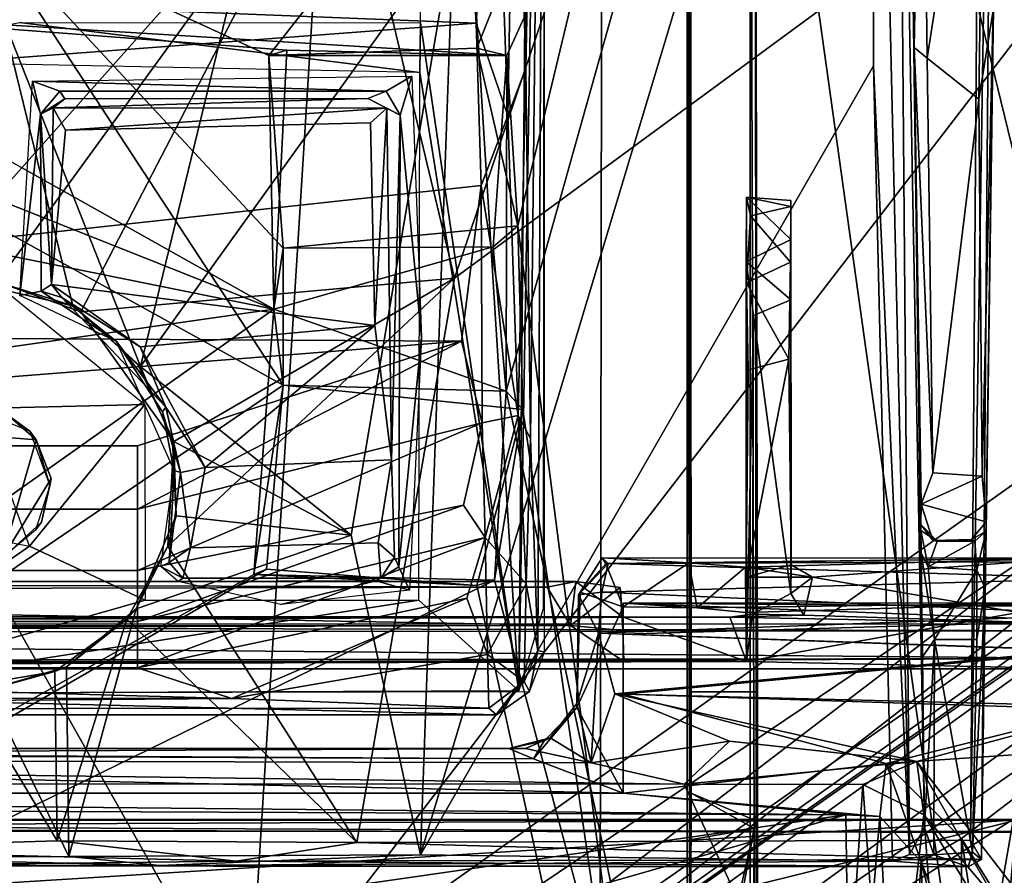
# Model space of a CAD drawing. Header units: millimetres. Extents: x -367 to 317, y -615 to 392.
# Tile 74 of 191: x 17 to 62, y 50 to 88. Entities that reach past the tile are written whole.
import ezdxf

# ---------------------------------------------------------------- set-up
doc = ezdxf.new("R2010")
doc.units = ezdxf.units.MM
doc.layers.add('Fbx_Root', color=7, linetype='Continuous', true_color=0x000000)
doc.styles.add('Default', font='arial.ttf')
doc.dimstyles.new('Default', dxfattribs={"dimscale": 10, "dimtxt": 2.5, "dimasz": 3, "dimexe": 1, "dimexo": 0.5, "dimgap": 0.8, "dimtad": 1, "dimtoh": 1, "dimzin": 1, "dimdsep": 46, "dimtxsty": 'Default', "dimcen": 2.5, "dimadec": 1, "dimazin": 1, "dimtfac": 1, "dimtdec": 4, "dimtix": 1, "dimtofl": 0, "dimtmove": 1, "dimatfit": 3, "dimfxl": 1, "dimtolj": 1, "dimtzin": 1, "dimarcsym": 0})

# ---------------------------------------------------------------- blocks, each defined once
blk = doc.blocks.new('*D1')
at = {"layer": 'Defpoints', "color": 0}
for p in [(-317.816, 295.28), (317.184, 295.28), (-317.816, -604.775)]:
    blk.add_point(p, dxfattribs=at)
at = {"layer": 'Fbx_Root', "color": 0, "lineweight": -2}
for p, q in [((-317.816, 290.28), (-317.816, -614.775)), ((317.184, 290.28), (317.184, -614.775)), ((287.184, -604.775), (-287.816, -604.775))]:
    blk.add_line(p, q, dxfattribs=at)
at = {"layer": 'Fbx_Root', "color": 0}
for points in [[(-287.816, -599.775), (-287.816, -609.775), (-317.816, -604.775)], [(287.184, -609.775), (287.184, -599.775), (317.184, -604.775)]]:
    blk.add_solid(points, dxfattribs=at)
at = {"layer": 'Fbx_Root', "color": 0, "insert": (-0.316, -584.012), "char_height": 25, "attachment_point": 5, "style": 'Default'}
blk.add_mtext('\\A1;635.00', dxfattribs=at)

msp = doc.modelspace()

# ---------------------------------------------------------------- linework, layer by layer
at = {"layer": 'Fbx_Root'}
for points in [[(262.031, 200.251, 77.066), (261.864, 199.266, 96.889), (20.397, 29.818, 150.584), (134.105, 110.737, 100.651)], [(261.864, 199.266, 96.889), (181.087, 142.075, 120.829), (20.397, 29.818, 150.584)], [(208.854, 131.177, 90.294), (287.189, 189.615, 74.337), (34.467, 4.457, 147.586)], [(287.189, 189.615, 74.337), (172.593, 112.085, 133.258), (34.467, 4.457, 147.586)], [(-43.864, -195.076, 353.854), (-2.798, 160.672, 353.85), (42.958, -196.677, 353.853)], [(42.958, -196.677, 353.853), (-2.798, 160.672, 353.85), (43.481, 158.407, 353.85)], [(42.958, -196.677, 353.853), (43.481, 158.407, 353.85), (69.771, -29.689, 353.804)], [(94.336, 140.221, 353.813), (68.763, 54.76, 353.821), (43.481, 158.407, 353.85)], [(43.481, 158.407, 353.85), (68.763, 54.76, 353.821), (69.771, -29.689, 353.804)], [(181.087, 142.075, 120.829), (24.374, 28.059, 165.641), (20.397, 29.818, 150.584)], [(183.921, 138.747, 125.672), (24.374, 28.059, 165.641), (181.087, 142.075, 120.829)], [(-28.47, 141.174, 425.957), (-37.423, 37.545, 429.661), (27.361, 42.199, 429.243)], [(27.361, 42.199, 429.243), (33.522, 140.578, 426.206), (-28.47, 141.174, 425.957)], [(93.813, 128.525, 428.621), (33.522, 140.578, 426.206), (27.361, 42.199, 429.243)], [(183.921, 138.747, 125.672), (108.849, 81.886, 147.046), (24.374, 28.059, 165.641)], [(34.331, 13.06, 164.42), (198.942, 133.183, 118.951), (34.959, 9.769, 150.938)], [(34.331, 13.06, 164.42), (137.662, 93.362, 140.126), (198.942, 133.183, 118.951)], [(34.959, 9.769, 150.938), (198.942, 133.183, 118.951), (117.029, 70.125, 105.222)], [(34.467, 4.457, 147.586), (109.62, 57.271, 106.826), (208.854, 131.177, 90.294)], [(39.945, 86.099, 322.555), (40.804, 129.205, 298.06), (39.712, 125.393, 329.286)], [(39.945, 86.099, 322.555), (40.166, 69.32, 316.283), (40.804, 129.205, 298.06)], [(40.491, 59.703, 306.993), (40.804, 129.205, 298.06), (40.166, 69.32, 316.283)], [(40.491, 59.703, 306.993), (40.79, 59.637, 298.43), (40.804, 129.205, 298.06)], [(40.811, 126.818, 295.003), (40.804, 129.205, 298.06), (40.749, 61.65, 298.306)], [(78.591, -49.346, 434.435), (107.947, -12.523, 434.605), (93.813, 128.525, 428.621), (27.361, 42.199, 429.243)], [(35.289, 127.024, 294.382), (39.629, 57.884, 297.99), (35.17, 88.158, 296.414)], [(39.629, 57.884, 297.99), (35.289, 127.024, 294.382), (40.247, 127.169, 294.392)], [(40.247, 127.169, 294.392), (40.811, 126.818, 295.003), (39.629, 57.884, 297.99)], [(40.811, 126.818, 295.003), (40.749, 61.65, 298.306), (39.629, 57.884, 297.99)], [(173.286, 125.662, 132.913), (27.564, 19.629, 171.121), (172.593, 112.085, 133.258)], [(173.286, 125.662, 132.913), (140.524, 114.812, 138.448), (27.564, 19.629, 171.121)], [(39.945, 86.099, 322.555), (39.712, 125.393, 329.286), (39.462, 102.469, 327.076)], [(32.204, 120.535, 276.012), (31.6, 97.905, 270.262), (12.182, 76.088, 263.869), (16.942, 121.051, 275.651)], [(22.479, 72.579, 266.045), (34.115, 120.353, 278.67), (16.185, 88.51, 269.832)], [(36.668, 92.342, 271.796), (34.115, 120.353, 278.67), (22.479, 72.579, 266.045)], [(36.708, 76.586, 265.327), (31.6, 97.905, 270.262), (51.261, 119.613, 276.842)], [(61.156, 117.435, 277.08), (60.418, 94.001, 271.495), (36.708, 76.586, 265.327), (51.261, 119.613, 276.842)], [(135.149, 119.095, 100.274), (18.258, 29.711, 115.868), (12.762, 32.304, 115.767)], [(135.149, 119.095, 100.274), (12.762, 32.304, 115.767), (14.517, 31.537, 139.777), (86.489, 79.972, 138.504)], [(18.258, 29.711, 115.868), (135.149, 119.095, 100.274), (134.105, 110.737, 100.651)], [(35.171, 50.438, 261.534), (55.759, 118.903, 279.611), (36.668, 92.342, 271.796)], [(55.703, 86.213, 271.839), (55.759, 118.903, 279.611), (35.171, 50.438, 261.534)], [(55.703, 86.213, 271.839), (57.341, 50.458, 264.043), (55.759, 118.903, 279.611)], [(55.759, 118.903, 279.611), (57.341, 50.458, 264.043), (56.761, 119.151, 280.523)], [(58.021, 51.689, 265.378), (56.761, 119.151, 280.523), (57.341, 50.458, 264.043)], [(57.101, 118.795, 281.409), (56.761, 119.151, 280.523), (58.021, 51.689, 265.378)], [(57.101, 118.795, 281.409), (57.854, 65.143, 290.409), (57.848, 65.424, 321.51), (57.278, 106.237, 326.474)], [(57.854, 65.143, 290.409), (57.101, 118.795, 281.409), (57.865, 64.122, 283.135)], [(57.865, 64.122, 283.135), (57.101, 118.795, 281.409), (57.934, 59.417, 274.744)], [(58.021, 51.689, 265.378), (57.934, 59.417, 274.744), (57.101, 118.795, 281.409)], [(60.602, 50.237, 261.742), (60.114, 51.107, 261.469), (61.156, 117.435, 277.08)], [(60.114, 51.107, 261.469), (60.418, 94.001, 271.495), (61.156, 117.435, 277.08)], [(61.156, 117.435, 277.08), (61.522, 115.824, 277.354), (60.602, 50.237, 261.742)], [(60.602, 50.237, 261.742), (61.522, 115.824, 277.354), (60.778, 62.534, 279.046)], [(60.814, 65.117, 289.166), (60.778, 62.534, 279.046), (61.522, 115.824, 277.354)], [(60.82, 65.545, 322.701), (60.814, 65.117, 289.166), (61.522, 115.824, 277.354), (61.142, 88.715, 324.677)], [(140.524, 114.812, 138.448), (86.489, 79.972, 138.504), (19.168, 27.656, 169.021)], [(19.168, 27.656, 169.021), (27.564, 19.629, 171.121), (140.524, 114.812, 138.448)], [(32.754, 9.518, 169.004), (172.593, 112.085, 133.258), (27.564, 19.629, 171.121)], [(32.754, 9.518, 169.004), (34.467, 4.457, 147.586), (172.593, 112.085, 133.258)], [(50.114, 110.884, 291.582), (39.081, 86.672, 291.445), (4.216, 88.8, 291.449), (10.872, 110.875, 291.451)], [(15.213, 92.697, 294.497), (28.29, 86.679, 294.496), (47.263, 110.877, 294.63)], [(18.258, 29.711, 115.868), (134.105, 110.737, 100.651), (20.397, 29.818, 150.584)], [(37.73, 87.014, 294.497), (47.263, 110.877, 294.63), (28.29, 86.679, 294.496)], [(47.263, 110.877, 294.63), (37.73, 87.014, 294.497), (39.587, 78.956, 294.499)], [(39.06, 71.465, 291.446), (50.114, 110.884, 291.582), (50.117, 19.482, 291.505)], [(50.114, 110.884, 291.582), (39.06, 71.465, 291.446), (39.081, 86.672, 291.445)], [(39.587, 78.956, 294.499), (47.264, 19.363, 294.555), (47.263, 110.877, 294.63)], [(47.394, 35.758, 303.805), (47.401, 51.12, 303.182), (47.263, 110.877, 294.63)], [(47.412, 110.599, 308.745), (47.263, 110.877, 294.63), (47.436, 53.24, 314.338)], [(47.263, 110.877, 294.63), (47.264, 19.363, 294.555), (47.394, 35.758, 303.805)], [(47.263, 110.877, 294.63), (47.401, 51.12, 303.182), (47.436, 53.24, 314.338)], [(50.39, 51.987, 315.165), (50.292, 51.645, 302.912), (50.114, 110.884, 291.582), (50.337, 110.399, 308.721)], [(50.114, 110.884, 291.582), (50.292, 51.645, 302.912), (50.117, 19.482, 291.505)], [(47.403, 57.838, 325.942), (47.412, 110.599, 308.745), (47.436, 53.24, 314.338)], [(50.449, 57.838, 325.942), (50.337, 110.399, 308.721), (47.412, 110.599, 308.745), (47.403, 57.838, 325.942)], [(50.449, 57.838, 325.942), (50.39, 51.987, 315.165), (50.337, 110.399, 308.721)], [(57.898, 105.622, 326.859), (57.278, 106.237, 326.474), (57.555, 87.031, 324.584)], [(57.278, 106.237, 326.474), (57.848, 65.424, 321.51), (57.555, 87.031, 324.584)], [(57.898, 105.622, 326.859), (57.555, 87.031, 324.584), (58.142, 86.548, 325.007)], [(58.142, 86.548, 325.007), (60.761, 103.447, 326.604), (57.898, 105.622, 326.859)], [(60.761, 103.447, 326.604), (58.142, 86.548, 325.007), (60.479, 84.69, 324.902)], [(60.479, 84.69, 324.902), (61.142, 88.715, 324.677), (60.761, 103.447, 326.604)], [(39.462, 102.469, 327.076), (38.526, 100.976, 327.788), (39.127, 83.946, 323.306)], [(39.462, 102.469, 327.076), (39.127, 83.946, 323.306), (39.945, 86.099, 322.555)], [(38.526, 100.976, 327.788), (37.142, 97.371, 327.483), (37.691, 88.134, 325.352)], [(38.526, 100.976, 327.788), (37.691, 88.134, 325.352), (39.127, 83.946, 323.306)], [(31.6, 97.905, 270.262), (15.973, 76.413, 264.09), (12.182, 76.088, 263.869)], [(31.6, 97.905, 270.262), (19.777, 75.061, 263.883), (15.973, 76.413, 264.09)], [(36.708, 76.586, 265.327), (19.777, 75.061, 263.883), (31.6, 97.905, 270.262)], [(-38.51, 91.161, 326.089), (37.691, 88.134, 325.352), (37.142, 97.371, 327.483)], [(60.418, 94.001, 271.495), (60.114, 51.107, 261.469), (32.286, 50.998, 258.773), (36.708, 76.586, 265.327)], [(108.849, 81.886, 147.046), (137.662, 93.362, 140.126), (32.803, 17.634, 166.672)], [(137.662, 93.362, 140.126), (34.331, 13.06, 164.42), (32.803, 17.634, 166.672)], [(15.213, 92.697, 294.497), (0.829, 87.285, 294.49), (28.942, 71.73, 294.449)], [(28.29, 86.679, 294.496), (15.213, 92.697, 294.497), (28.941, 77.945, 294.498)], [(28.942, 71.73, 294.449), (28.941, 77.945, 294.498), (15.213, 92.697, 294.497)], [(32.035, 64.933, 264.76), (36.668, 92.342, 271.796), (22.479, 72.579, 266.045)], [(35.171, 50.438, 261.534), (36.668, 92.342, 271.796), (32.035, 64.933, 264.76)], [(-38.498, 82.41, 323.752), (37.691, 88.134, 325.352), (-38.51, 91.161, 326.089)], [(-3.9, 88.047, 291.44), (4.216, 88.8, 291.449), (28.525, 75.178, 291.446)], [(29.108, 86.912, 291.448), (28.525, 75.178, 291.446), (4.216, 88.8, 291.449)], [(39.081, 86.672, 291.445), (29.108, 86.912, 291.448), (4.216, 88.8, 291.449)], [(14.829, 76.374, 266.639), (19.416, 75.334, 266.561), (16.185, 88.51, 269.832)], [(22.479, 72.579, 266.045), (16.185, 88.51, 269.832), (19.416, 75.334, 266.561)], [(61.142, 88.715, 324.677), (60.479, 84.69, 324.902), (60.63, 67.601, 324.235)], [(61.142, 88.715, 324.677), (60.63, 67.601, 324.235), (60.82, 65.545, 322.701)], [(-38.498, 82.41, 323.752), (-23.76, 74.073, 320.957), (37.921, 80.79, 323.257), (37.691, 88.134, 325.352)], [(28.525, 75.178, 291.446), (-28.518, 86.71, 291.455), (-3.9, 88.047, 291.44)], [(8.334, 86.448, 296.504), (16.994, 88.174, 296.414), (35.134, 85.899, 296.533)], [(35.17, 88.158, 296.414), (35.134, 85.899, 296.533), (16.994, 88.174, 296.414)], [(35.134, 85.899, 296.533), (35.17, 88.158, 296.414), (39.629, 57.884, 297.99)], [(39.127, 83.946, 323.306), (37.691, 88.134, 325.352), (37.921, 80.79, 323.257)], [(-47.825, 19.484, 294.527), (28.942, 71.73, 294.449), (0.829, 87.285, 294.49)], [(-28.518, 86.71, 291.455), (28.525, 75.178, 291.446), (-16.168, 68.767, 291.426)], [(37.73, 87.014, 294.497), (28.29, 86.679, 294.496), (39.081, 86.672, 291.445)], [(29.108, 86.912, 291.448), (28.29, 86.679, 294.496), (28.525, 75.178, 291.446)], [(39.081, 86.672, 291.445), (28.29, 86.679, 294.496), (29.108, 86.912, 291.448)], [(28.941, 77.945, 294.498), (28.525, 75.178, 291.446), (28.29, 86.679, 294.496)], [(39.587, 78.956, 294.499), (37.73, 87.014, 294.497), (39.081, 86.672, 291.445)], [(38.47, 77.999, 291.447), (39.081, 86.672, 291.445), (39.06, 71.465, 291.446)], [(38.47, 77.999, 291.447), (39.587, 78.956, 294.499), (39.081, 86.672, 291.445)], [(57.87, 66.345, 323.711), (58.402, 67.762, 324.378), (57.555, 87.031, 324.584)], [(58.142, 86.548, 325.007), (57.555, 87.031, 324.584), (58.402, 67.762, 324.378)], [(57.555, 87.031, 324.584), (57.848, 65.424, 321.51), (57.87, 66.345, 323.711)], [(56.565, 50.156, 263.517), (55.703, 86.213, 271.839), (35.171, 50.438, 261.534)], [(56.565, 50.156, 263.517), (57.341, 50.458, 264.043), (55.703, 86.213, 271.839)], [(58.402, 67.762, 324.378), (60.479, 84.69, 324.902), (58.142, 86.548, 325.007)], [(17.575, 85.52, 296.651), (34.779, 85.738, 296.668), (33.619, 85.063, 297.444)], [(34.246, 83.978, 297.194), (33.619, 85.063, 297.444), (34.779, 85.738, 296.668)], [(34.246, 83.978, 297.194), (34.779, 85.738, 296.668), (35.217, 73.909, 297.161)], [(35.134, 85.899, 296.533), (39.629, 57.884, 297.99), (35.097, 61.993, 297.786)], [(39.945, 86.099, 322.555), (39.127, 83.946, 323.306), (39.594, 70.36, 318.212)], [(39.945, 86.099, 322.555), (39.594, 70.36, 318.212), (40.166, 69.32, 316.283)], [(17.005, 75.803, 296.98), (17.575, 85.52, 296.651), (17.945, 84.023, 297.657)], [(18.825, 85.062, 297.382), (17.575, 85.52, 296.651), (33.619, 85.063, 297.444)], [(17.575, 85.52, 296.651), (18.825, 85.062, 297.382), (17.945, 84.023, 297.657)], [(17.945, 84.023, 297.657), (18.825, 85.062, 297.382), (19.046, 84.718, 316.897)], [(18.825, 85.062, 297.382), (33.619, 85.063, 297.444), (32.786, 84.728, 316.707), (19.046, 84.718, 316.897)], [(34.246, 83.978, 297.194), (32.786, 84.728, 316.707), (33.619, 85.063, 297.444)], [(18.513, 84.308, 317.522), (17.945, 84.023, 297.657), (19.046, 84.718, 316.897)], [(19.046, 84.718, 316.897), (32.786, 84.728, 316.707), (18.513, 84.308, 317.522)], [(32.786, 84.728, 316.707), (33.638, 84.287, 317.528), (18.513, 84.308, 317.522)], [(32.786, 84.728, 316.707), (34.246, 83.978, 297.194), (33.638, 84.287, 317.528)], [(60.63, 67.601, 324.235), (60.479, 84.69, 324.902), (58.402, 67.762, 324.378)], [(17.967, 75.992, 297.809), (17.005, 75.803, 296.98), (17.945, 84.023, 297.657)], [(18.438, 76.299, 315.193), (17.945, 84.023, 297.657), (18.513, 84.308, 317.522)], [(17.967, 75.992, 297.809), (17.945, 84.023, 297.657), (18.438, 76.299, 315.193)], [(19.081, 83.295, 317.695), (18.438, 76.299, 315.193), (18.513, 84.308, 317.522)], [(33.638, 84.287, 317.528), (19.081, 83.295, 317.695), (18.513, 84.308, 317.522)], [(32.903, 83.625, 317.76), (19.081, 83.295, 317.695), (33.638, 84.287, 317.528)], [(33.638, 84.287, 317.528), (33.104, 74.437, 314.595), (32.903, 83.625, 317.76)], [(33.104, 74.437, 314.595), (33.638, 84.287, 317.528), (33.854, 68.346, 311.164)], [(34.246, 83.978, 297.194), (33.854, 68.346, 311.164), (33.638, 84.287, 317.528)], [(34.246, 83.978, 297.194), (34.183, 63.5, 298.636), (33.992, 63.93, 305.988), (33.854, 68.346, 311.164)], [(34.183, 63.5, 298.636), (34.246, 83.978, 297.194), (35.217, 73.909, 297.161)], [(39.127, 83.946, 323.306), (37.921, 80.79, 323.257), (39.594, 70.36, 318.212)], [(19.081, 83.295, 317.695), (32.903, 83.625, 317.76), (33.104, 74.437, 314.595), (18.438, 76.299, 315.193)], [(24.374, 28.059, 165.641), (108.849, 81.886, 147.046), (32.803, 17.634, 166.672)], [(-23.76, 74.073, 320.957), (37.034, 73.731, 320.805), (37.921, 80.79, 323.257)], [(37.921, 80.79, 323.257), (37.034, 73.731, 320.805), (37.962, 70.019, 319.197)], [(39.594, 70.36, 318.212), (37.921, 80.79, 323.257), (37.962, 70.019, 319.197)], [(19.168, 27.656, 169.021), (86.489, 79.972, 138.504), (14.517, 31.537, 139.777)], [(49.943, 77.335, 317.433), (49.945, 80.255, 312.287), (49.944, 63.034, 300.074)], [(49.945, 80.255, 312.287), (49.943, 77.335, 317.433), (51.964, 78.331, 316.188)], [(49.945, 80.255, 312.287), (49.956, 76.377, 302.506), (49.944, 63.034, 300.074)], [(49.956, 76.377, 302.506), (49.945, 80.255, 312.287), (50.132, 79.407, 306.301)], [(50.132, 79.407, 306.301), (49.945, 80.255, 312.287), (51.955, 79.839, 307.451)], [(51.964, 78.331, 316.188), (51.963, 80.104, 312.327), (49.945, 80.255, 312.287)], [(51.963, 80.104, 312.327), (51.955, 79.839, 307.451), (49.945, 80.255, 312.287)], [(51.955, 79.839, 307.451), (51.963, 80.104, 312.327), (51.971, 63.595, 300.239)], [(51.963, 80.104, 312.327), (51.964, 78.331, 316.188), (51.971, 63.595, 300.239)], [(51.955, 79.839, 307.451), (51.952, 77.313, 303.385), (50.132, 79.407, 306.301)], [(51.952, 77.313, 303.385), (51.955, 79.839, 307.451), (51.971, 63.595, 300.239)], [(49.956, 76.377, 302.506), (50.132, 79.407, 306.301), (51.952, 77.313, 303.385)], [(39.806, 70.637, 294.46), (39.587, 78.956, 294.499), (28.941, 77.945, 294.498), (28.942, 71.73, 294.449)], [(39.587, 78.956, 294.499), (38.47, 77.999, 291.447), (28.941, 77.945, 294.498)], [(39.806, 70.637, 294.46), (47.264, 19.363, 294.555), (39.587, 78.956, 294.499)], [(51.962, 75.599, 318.758), (51.964, 78.331, 316.188), (49.943, 77.335, 317.433)], [(51.964, 78.331, 316.188), (51.962, 75.599, 318.758), (51.971, 63.595, 300.239)], [(39.06, 71.465, 291.446), (28.525, 75.178, 291.446), (38.47, 77.999, 291.447)], [(28.941, 77.945, 294.498), (38.47, 77.999, 291.447), (28.525, 75.178, 291.446)], [(49.943, 77.335, 317.433), (49.946, 59.211, 325.253), (50.265, 74.886, 319.197)], [(49.943, 77.335, 317.433), (49.944, 63.034, 300.074), (49.946, 59.211, 325.253)], [(49.943, 77.335, 317.433), (50.265, 74.886, 319.197), (51.962, 75.599, 318.758)], [(51.952, 77.313, 303.385), (51.866, 72.906, 300.804), (49.956, 76.377, 302.506)], [(51.866, 72.906, 300.804), (51.952, 77.313, 303.385), (51.971, 63.595, 300.239)], [(19.416, 75.334, 266.561), (14.829, 76.374, 266.639), (15.973, 76.413, 264.09)], [(19.777, 75.061, 263.883), (19.416, 75.334, 266.561), (15.973, 76.413, 264.09)], [(19.777, 75.061, 263.883), (36.708, 76.586, 265.327), (23.987, 69.179, 262.652)], [(23.987, 69.179, 262.652), (36.708, 76.586, 265.327), (23.711, 64.439, 261.44)], [(32.286, 50.998, 258.773), (23.711, 64.439, 261.44), (36.708, 76.586, 265.327)], [(50.029, 72.432, 300.815), (49.944, 63.034, 300.074), (49.956, 76.377, 302.506)], [(50.029, 72.432, 300.815), (49.956, 76.377, 302.506), (51.866, 72.906, 300.804)], [(22.668, 70.851, 297.321), (15.147, 70.68, 297.33), (16.387, 75.974, 297.053)], [(17.005, 75.803, 296.98), (17.967, 75.992, 297.809), (21.385, 73.708, 297.541)], [(17.967, 75.992, 297.809), (18.438, 76.299, 315.193), (18.913, 75.709, 312.29)], [(17.967, 75.992, 297.809), (18.913, 75.709, 312.29), (21.385, 73.708, 297.541)], [(18.438, 76.299, 315.193), (33.104, 74.437, 314.595), (22.463, 73.467, 314.075)], [(22.463, 73.467, 314.075), (18.913, 75.709, 312.29), (18.438, 76.299, 315.193)], [(22.463, 73.467, 314.075), (23.621, 70.731, 311.945), (18.913, 75.709, 312.29)], [(23.621, 70.731, 311.945), (21.385, 73.708, 297.541), (18.913, 75.709, 312.29)], [(51.962, 62.295, 323.967), (51.962, 75.599, 318.758), (50.265, 74.886, 319.197)], [(51.962, 62.295, 323.967), (51.971, 63.595, 300.239), (51.962, 75.599, 318.758)], [(-50.071, 19.515, 291.477), (-16.168, 68.767, 291.426), (28.525, 75.178, 291.446)], [(-50.071, 19.515, 291.477), (28.525, 75.178, 291.446), (27.617, 63.157, 291.488)], [(19.416, 75.334, 266.561), (19.777, 75.061, 263.883), (22.479, 72.579, 266.045)], [(23.987, 69.179, 262.652), (22.364, 72.646, 263.63), (19.777, 75.061, 263.883)], [(22.364, 72.646, 263.63), (22.479, 72.579, 266.045), (19.777, 75.061, 263.883)], [(28.525, 75.178, 291.446), (28.942, 71.73, 294.449), (27.617, 63.157, 291.488)], [(39.06, 71.465, 291.446), (28.942, 71.73, 294.449), (28.525, 75.178, 291.446)], [(50.217, 61.355, 324.456), (50.265, 74.886, 319.197), (49.946, 59.211, 325.253)], [(50.217, 61.355, 324.456), (51.962, 62.295, 323.967), (50.265, 74.886, 319.197)], [(22.463, 73.467, 314.075), (33.104, 74.437, 314.595), (25.404, 67.997, 311.145)], [(25.404, 67.997, 311.145), (33.104, 74.437, 314.595), (33.854, 68.346, 311.164)], [(-22.977, 68.989, 318.669), (37.034, 73.731, 320.805), (-23.76, 74.073, 320.957)], [(-22.977, 68.989, 318.669), (22.346, 68.989, 318.669), (37.034, 73.731, 320.805)], [(21.385, 73.708, 297.541), (23.468, 70.519, 298.169), (24.01, 67.861, 297.791)], [(23.468, 70.519, 298.169), (21.385, 73.708, 297.541), (23.621, 70.731, 311.945)], [(37.034, 73.731, 320.805), (22.346, 66.107, 317.043), (37.962, 70.019, 319.197)], [(22.346, 66.107, 317.043), (37.034, 73.731, 320.805), (22.346, 68.989, 318.669)], [(34.68, 62.442, 297.834), (34.183, 63.5, 298.636), (35.217, 73.909, 297.161)], [(23.621, 70.731, 311.945), (22.463, 73.467, 314.075), (25.404, 67.997, 311.145)], [(51.971, 63.595, 300.239), (49.944, 63.034, 300.074), (51.866, 72.906, 300.804)], [(51.866, 72.906, 300.804), (49.944, 63.034, 300.074), (50.029, 72.432, 300.815)], [(23.924, 69.203, 265.262), (22.479, 72.579, 266.045), (22.364, 72.646, 263.63), (23.987, 69.179, 262.652)], [(22.479, 72.579, 266.045), (23.924, 69.203, 265.262), (32.035, 64.933, 264.76)], [(-47.825, 19.484, 294.527), (28.184, 63.386, 294.496), (28.942, 71.73, 294.449)], [(28.184, 63.386, 294.496), (27.617, 63.157, 291.488), (28.942, 71.73, 294.449)], [(39.806, 70.637, 294.46), (28.942, 71.73, 294.449), (39.06, 71.465, 291.446)], [(39.06, 71.465, 291.446), (50.117, 19.482, 291.505), (38.528, 62.893, 291.468)], [(38.528, 62.893, 291.468), (39.806, 70.637, 294.46), (39.06, 71.465, 291.446)], [(17.465, 69.655, 297.295), (16.452, 70.389, 310.253), (14.914, 70.671, 297.328)], [(15.147, 70.68, 297.33), (22.668, 70.851, 297.321), (17.437, 64.432, 297.658)], [(22.687, 61.995, 297.786), (17.437, 64.432, 297.658), (22.668, 70.851, 297.321)], [(24.297, 67.772, 310.225), (23.468, 70.519, 298.169), (23.621, 70.731, 311.945)], [(24.297, 67.772, 310.225), (23.621, 70.731, 311.945), (25.404, 67.997, 311.145)], [(37.73, 62.649, 294.498), (47.264, 19.363, 294.555), (39.806, 70.637, 294.46)], [(39.806, 70.637, 294.46), (38.528, 62.893, 291.468), (37.73, 62.649, 294.498)], [(12.332, 69.69, 310.241), (16.452, 70.389, 310.253), (17.743, 69.257, 310.243)], [(16.452, 70.389, 310.253), (17.465, 69.655, 297.295), (17.743, 69.257, 310.243)], [(24.01, 67.861, 297.791), (23.468, 70.519, 298.169), (24.297, 67.772, 310.225)], [(34.959, 9.769, 150.938), (117.029, 70.125, 105.222), (34.26, 7.705, 115.723)], [(117.029, 70.125, 105.222), (109.62, 57.271, 106.826), (34.26, 7.705, 115.723)], [(39.594, 70.36, 318.212), (37.962, 70.019, 319.197), (38.104, 64.825, 316.223)], [(39.594, 70.36, 318.212), (38.104, 64.825, 316.223), (39.969, 62.728, 312.818)], [(40.166, 69.32, 316.283), (39.594, 70.36, 318.212), (39.969, 62.728, 312.818)], [(13.734, 63.911, 310.243), (12.332, 69.69, 310.241), (17.743, 69.257, 310.243), (16.206, 63.87, 310.239)], [(18.373, 67.181, 297.809), (17.743, 69.257, 310.243), (17.465, 69.655, 297.295)], [(37.962, 70.019, 319.197), (22.346, 63.325, 315.079), (37.125, 66.293, 317.186)], [(22.346, 63.325, 315.079), (37.962, 70.019, 319.197), (22.346, 66.107, 317.043)], [(38.104, 64.825, 316.223), (37.962, 70.019, 319.197), (37.125, 66.293, 317.186)], [(18.428, 67.497, 310.234), (16.206, 63.87, 310.239), (17.743, 69.257, 310.243)], [(17.743, 69.257, 310.243), (18.373, 67.181, 297.809), (18.428, 67.497, 310.234)], [(23.924, 69.203, 265.262), (24.091, 65.809, 264.427), (32.035, 64.933, 264.76)], [(23.924, 69.203, 265.262), (23.987, 69.179, 262.652), (24.091, 65.809, 264.427)], [(40.491, 59.703, 306.993), (40.166, 69.32, 316.283), (39.969, 62.728, 312.818)], [(22.346, 68.989, 318.669), (-22.977, 68.989, 318.669), (-22.975, 66.107, 317.043), (22.346, 66.107, 317.043)], [(23.711, 64.439, 261.44), (24.091, 65.809, 264.427), (23.987, 69.179, 262.652)], [(33.247, 64.58, 307.858), (24.745, 64.357, 307.58), (25.404, 67.997, 311.145), (33.854, 68.346, 311.164)], [(33.247, 64.58, 307.858), (33.854, 68.346, 311.164), (33.992, 63.93, 305.988)], [(23.399, 63.513, 298.188), (24.01, 67.861, 297.791), (23.771, 63.7, 305.712)], [(23.771, 63.7, 305.712), (24.01, 67.861, 297.791), (24.297, 67.772, 310.225)], [(24.745, 64.357, 307.58), (24.297, 67.772, 310.225), (25.404, 67.997, 311.145)], [(17.983, 65.529, 310.236), (16.206, 63.87, 310.239), (18.428, 67.497, 310.234)], [(18.428, 67.497, 310.234), (18.373, 67.181, 297.809), (17.983, 65.529, 310.236)], [(23.771, 63.7, 305.712), (24.297, 67.772, 310.225), (24.745, 64.357, 307.58)], [(58.402, 67.762, 324.378), (57.87, 66.345, 323.711), (60.63, 67.601, 324.235)], [(60.82, 65.545, 322.701), (60.63, 67.601, 324.235), (57.87, 66.345, 323.711)], [(17.983, 65.529, 310.236), (18.373, 67.181, 297.809), (17.716, 65.168, 297.632)], [(22.346, 66.107, 317.043), (-22.975, 66.107, 317.043), (-22.976, 63.325, 315.079), (22.346, 63.325, 315.079)], [(37.125, 66.293, 317.186), (22.346, 61.017, 312.974), (38.104, 64.825, 316.223)], [(22.346, 61.017, 312.974), (37.125, 66.293, 317.186), (22.346, 63.325, 315.079)], [(57.87, 66.345, 323.711), (57.848, 65.424, 321.51), (58.398, 64.696, 321.222)], [(60.148, 64.745, 321.296), (60.82, 65.545, 322.701), (57.87, 66.345, 323.711), (58.398, 64.696, 321.222)], [(24.091, 65.809, 264.427), (22.287, 61.589, 263.25), (32.035, 64.933, 264.76)], [(24.091, 65.809, 264.427), (23.711, 64.439, 261.44), (22.287, 61.589, 263.25)], [(17.437, 64.432, 297.658), (7.807, 57.756, 298.008), (11.439, 65.602, 297.596)], [(16.333, 63.998, 297.661), (16.206, 63.87, 310.239), (17.983, 65.529, 310.236), (17.716, 65.168, 297.632)], [(58.595, 64.656, 290.381), (58.398, 64.696, 321.222), (57.848, 65.424, 321.51)], [(57.848, 65.424, 321.51), (57.854, 65.143, 290.409), (58.595, 64.656, 290.381)], [(60.814, 65.117, 289.166), (60.82, 65.545, 322.701), (60.148, 64.745, 321.296)], [(32.035, 64.933, 264.76), (22.287, 61.589, 263.25), (19.224, 50.369, 260.23), (35.171, 50.438, 261.534)], [(38.104, 64.825, 316.223), (22.346, 58.924, 310.399), (37.272, 62.086, 314.045)], [(22.346, 58.924, 310.399), (38.104, 64.825, 316.223), (22.346, 61.017, 312.974)], [(38.212, 59.519, 311.31), (38.104, 64.825, 316.223), (37.272, 62.086, 314.045)], [(39.969, 62.728, 312.818), (38.104, 64.825, 316.223), (38.212, 59.519, 311.31)], [(58.595, 64.656, 290.381), (57.854, 65.143, 290.409), (58.187, 63.502, 283.915)], [(58.187, 63.502, 283.915), (57.854, 65.143, 290.409), (57.865, 64.122, 283.135)], [(60.148, 64.745, 321.296), (58.398, 64.696, 321.222), (58.595, 64.656, 290.381)], [(60.303, 64.662, 290.098), (60.148, 64.745, 321.296), (58.595, 64.656, 290.381)], [(60.303, 64.662, 290.098), (60.814, 65.117, 289.166), (60.148, 64.745, 321.296)], [(60.39, 63.35, 283.468), (60.814, 65.117, 289.166), (60.303, 64.662, 290.098)], [(60.814, 65.117, 289.166), (60.39, 63.35, 283.468), (60.778, 62.534, 279.046)], [(17.437, 64.432, 297.658), (22.687, 61.995, 297.786), (7.807, 57.756, 298.008)], [(23.711, 64.439, 261.44), (32.286, 50.998, 258.773), (21.858, 61.124, 260.495)], [(21.858, 61.124, 260.495), (22.287, 61.589, 263.25), (23.711, 64.439, 261.44)], [(23.771, 63.7, 305.712), (24.745, 64.357, 307.58), (24.398, 62.981, 305.252)], [(24.745, 64.357, 307.58), (33.247, 64.58, 307.858), (33.377, 62.984, 305.255), (24.398, 62.981, 305.252)], [(33.377, 62.984, 305.255), (33.247, 64.58, 307.858), (33.992, 63.93, 305.988)], [(58.187, 63.502, 283.915), (60.39, 63.35, 283.468), (60.303, 64.662, 290.098)], [(58.187, 63.502, 283.915), (60.303, 64.662, 290.098), (58.595, 64.656, 290.381)], [(34.183, 63.5, 298.636), (33.377, 62.984, 305.255), (33.992, 63.93, 305.988)], [(42.338, 62.223, 284.424), (43.414, 63.905, 286.751), (43.679, 63.644, 284.396)], [(43.414, 63.905, 286.751), (42.338, 62.223, 284.424), (42.406, 62.346, 289.829)], [(42.406, 62.346, 289.829), (43.571, 63.628, 289.707), (43.414, 63.905, 286.751)], [(43.679, 63.644, 284.396), (43.414, 63.905, 286.751), (64.714, 63.892, 287.429)], [(64.714, 63.892, 287.429), (43.414, 63.905, 286.751), (47.335, 63.687, 290.272)], [(43.571, 63.628, 289.707), (47.335, 63.687, 290.272), (43.414, 63.905, 286.751)], [(64.714, 63.892, 287.429), (66.704, 63.745, 285.265), (43.679, 63.644, 284.396)], [(47.335, 63.687, 290.272), (49.908, 63.477, 293.252), (64.714, 63.892, 287.429)], [(64.714, 63.892, 287.429), (49.908, 63.477, 293.252), (52.946, 63.028, 299.766)], [(65.354, 60.907, 330.058), (64.714, 63.892, 287.429), (52.946, 63.028, 299.766)], [(57.865, 64.122, 283.135), (57.934, 59.417, 274.744), (58.478, 60.212, 276.491)], [(58.478, 60.212, 276.491), (58.187, 63.502, 283.915), (57.865, 64.122, 283.135)], [(23.399, 63.513, 298.188), (23.771, 63.7, 305.712), (24.398, 62.981, 305.252)], [(23.399, 63.513, 298.188), (24.398, 62.981, 305.252), (24.189, 62.83, 298.349)], [(34.68, 62.442, 297.834), (33.153, 62.867, 298.7), (34.183, 63.5, 298.636)], [(33.153, 62.867, 298.7), (33.377, 62.984, 305.255), (34.183, 63.5, 298.636)], [(43.398, 62.346, 281.7), (42.338, 62.223, 284.424), (43.679, 63.644, 284.396)], [(42.406, 62.346, 289.829), (44.359, 61.686, 289.884), (43.571, 63.628, 289.707)], [(43.398, 62.346, 281.7), (43.679, 63.644, 284.396), (66.049, 62.971, 282.726)], [(43.571, 63.628, 289.707), (44.359, 61.686, 289.884), (47.335, 63.687, 290.272)], [(66.704, 63.745, 285.265), (66.049, 62.971, 282.726), (43.679, 63.644, 284.396)], [(44.359, 61.686, 289.884), (47.708, 61.638, 290.559), (47.335, 63.687, 290.272)], [(47.335, 63.687, 290.272), (47.708, 61.638, 290.559), (49.908, 63.477, 293.252)], [(49.916, 61.422, 293.654), (49.908, 63.477, 293.252), (47.708, 61.638, 290.559)], [(49.908, 63.477, 293.252), (49.944, 63.034, 300.074), (52.946, 63.028, 299.766)], [(49.908, 63.477, 293.252), (49.916, 61.422, 293.654), (49.944, 63.034, 300.074)], [(52.946, 63.028, 299.766), (49.944, 63.034, 300.074), (51.971, 63.595, 300.239)], [(51.962, 62.295, 323.967), (52.946, 63.028, 299.766), (51.971, 63.595, 300.239)], [(58.478, 60.212, 276.491), (60.39, 63.35, 283.468), (58.187, 63.502, 283.915)], [(27.617, 63.157, 291.488), (38.528, 62.893, 291.468), (-50.071, 19.515, 291.477)], [(-47.825, 19.484, 294.527), (47.264, 19.363, 294.555), (37.73, 62.649, 294.498), (28.184, 63.386, 294.496)], [(22.346, 63.325, 315.079), (-22.976, 63.325, 315.079), (-22.977, 61.018, 312.974), (22.346, 61.017, 312.974)], [(24.398, 62.981, 305.252), (33.377, 62.984, 305.255), (33.153, 62.867, 298.7), (24.189, 62.83, 298.349)], [(37.73, 62.649, 294.498), (27.617, 63.157, 291.488), (28.184, 63.386, 294.496)], [(27.617, 63.157, 291.488), (37.73, 62.649, 294.498), (38.528, 62.893, 291.468)], [(66.049, 62.971, 282.726), (66.294, 61.342, 280.45), (43.398, 62.346, 281.7)], [(49.946, 59.211, 325.253), (49.944, 63.034, 300.074), (49.916, 61.422, 293.654)], [(52.946, 63.028, 299.766), (51.962, 62.295, 323.967), (52.544, 61.307, 324.472)], [(52.946, 63.028, 299.766), (52.544, 61.307, 324.472), (65.354, 60.907, 330.058)], [(58.478, 60.212, 276.491), (60.387, 60.21, 276.568), (60.39, 63.35, 283.468)], [(60.39, 63.35, 283.468), (60.387, 60.21, 276.568), (60.778, 62.534, 279.046)], [(38.528, 62.893, 291.468), (50.117, 19.482, 291.505), (-50.071, 19.515, 291.477)], [(-44.913, 61.237, 325.383), (44.327, 61.237, 325.364), (42.207, 62.832, 302.589), (-42.845, 62.83, 302.6)], [(-42.845, 62.83, 302.6), (42.207, 62.832, 302.589), (40.908, 62.572, 302.093)], [(-42.845, 62.83, 302.6), (40.908, 62.572, 302.093), (-41.437, 62.416, 302.085)], [(40.908, 62.572, 302.093), (41.977, 60.832, 302.087), (-41.437, 62.416, 302.085)], [(28.843, 61.796, 297.796), (24.189, 62.83, 298.349), (33.153, 62.867, 298.7)], [(33.153, 62.867, 298.7), (34.68, 62.442, 297.834), (28.843, 61.796, 297.796)], [(39.969, 62.728, 312.818), (38.212, 59.519, 311.31), (39.87, 58.307, 307.334)], [(39.969, 62.728, 312.818), (39.87, 58.307, 307.334), (40.491, 59.703, 306.993)], [(40.908, 62.572, 302.093), (42.207, 62.832, 302.589), (41.977, 60.832, 302.087)], [(42.207, 62.832, 302.589), (44.217, 62.557, 304.674), (41.977, 60.832, 302.087)], [(44.35, 60.613, 305.24), (41.977, 60.832, 302.087), (44.217, 62.557, 304.674)], [(44.327, 61.237, 325.364), (44.217, 62.557, 304.674), (42.207, 62.832, 302.589)], [(44.327, 61.237, 325.364), (44.35, 60.613, 305.24), (44.217, 62.557, 304.674)], [(60.778, 62.534, 279.046), (60.204, 50.571, 264.703), (60.602, 50.237, 261.742)], [(60.778, 62.534, 279.046), (60.387, 60.21, 276.568), (60.204, 50.571, 264.703)], [(-41.437, 62.416, 302.085), (41.977, 60.832, 302.087), (-42.627, 60.831, 302.101)], [(26.613, 57.536, 308.019), (37.272, 62.086, 314.045), (22.346, 58.924, 310.399)], [(37.272, 62.086, 314.045), (26.613, 57.536, 308.019), (38.212, 59.519, 311.31)], [(42.338, 62.223, 284.424), (42.26, 57.13, 289.843), (42.406, 62.346, 289.829)], [(42.26, 57.13, 289.843), (44.359, 61.686, 289.884), (42.406, 62.346, 289.829)], [(42.26, 57.31, 279.484), (42.338, 62.223, 284.424), (43.239, 60.496, 279.686)], [(42.26, 57.31, 279.484), (42.26, 57.13, 289.843), (42.338, 62.223, 284.424)], [(43.239, 60.496, 279.686), (42.338, 62.223, 284.424), (43.398, 62.346, 281.7)], [(43.239, 60.496, 279.686), (43.398, 62.346, 281.7), (66.294, 61.342, 280.45)], [(51.962, 62.295, 323.967), (50.217, 61.355, 324.456), (52.544, 61.307, 324.472)], [(35.097, 61.993, 297.786), (7.807, 57.756, 298.008), (22.687, 61.995, 297.786)], [(7.807, 57.756, 298.008), (35.097, 61.993, 297.786), (39.629, 57.884, 297.99)], [(44.359, 61.686, 289.884), (42.26, 57.13, 289.843), (44.357, 53.238, 289.891)], [(64.682, 61.865, 287.338), (47.708, 61.638, 290.559), (44.356, 61.851, 285.633)], [(44.356, 61.851, 285.633), (66.387, 61.682, 285.381), (64.682, 61.865, 287.338)], [(44.359, 61.686, 289.884), (44.356, 61.851, 285.633), (47.708, 61.638, 290.559)], [(44.357, 60.443, 282.452), (65.177, 61.048, 283.41), (44.356, 61.851, 285.633)], [(66.387, 61.682, 285.381), (44.356, 61.851, 285.633), (65.177, 61.048, 283.41)], [(44.359, 61.686, 289.884), (44.357, 53.238, 289.891), (44.356, 61.851, 285.633)], [(44.357, 60.443, 282.452), (44.356, 61.851, 285.633), (44.357, 53.238, 289.891)], [(47.708, 61.638, 290.559), (64.682, 61.865, 287.338), (49.916, 61.422, 293.654)], [(49.916, 61.422, 293.654), (64.682, 61.865, 287.338), (49.946, 59.211, 325.253)], [(65.162, 58.871, 330.133), (49.946, 59.211, 325.253), (64.682, 61.865, 287.338)], [(49.192, 61.224, 325.54), (44.327, 61.237, 325.364), (-65.554, 60.913, 330.028)], [(44.327, 61.237, 325.364), (-44.913, 61.237, 325.383), (-65.554, 60.913, 330.028)], [(-65.554, 60.913, 330.028), (65.354, 60.907, 330.058), (49.192, 61.224, 325.54)], [(22.287, 61.589, 263.25), (19.116, 58.965, 262.4), (19.224, 50.369, 260.23)], [(22.287, 61.589, 263.25), (21.858, 61.124, 260.495), (19.116, 58.965, 262.4)], [(66.294, 61.342, 280.45), (64.98, 59.725, 279.13), (43.239, 60.496, 279.686)], [(44.391, 59.211, 325.264), (44.327, 61.237, 325.364), (49.946, 59.211, 325.253)], [(49.946, 59.211, 325.253), (44.327, 61.237, 325.364), (49.192, 61.224, 325.54)], [(44.391, 59.211, 325.264), (44.35, 60.613, 305.24), (44.327, 61.237, 325.364)], [(52.544, 61.307, 324.472), (50.217, 61.355, 324.456), (49.192, 61.224, 325.54)], [(50.217, 61.355, 324.456), (49.946, 59.211, 325.253), (49.192, 61.224, 325.54)], [(49.192, 61.224, 325.54), (65.354, 60.907, 330.058), (52.544, 61.307, 324.472)], [(66.736, 60.602, 330.481), (-65.554, 60.913, 330.028), (-67.818, 60.502, 330.467)], [(65.354, 60.907, 330.058), (-65.554, 60.913, 330.028), (66.736, 60.602, 330.481)], [(-45.007, 59.212, 325.25), (-44.978, 60.609, 305.274), (41.977, 60.832, 302.087), (44.391, 59.211, 325.264)], [(-42.627, 60.831, 302.101), (41.977, 60.832, 302.087), (-44.978, 60.609, 305.274)], [(22.346, 61.017, 312.974), (-22.977, 61.018, 312.974), (-22.973, 58.923, 310.399), (22.346, 58.924, 310.399)], [(21.858, 61.124, 260.495), (18.697, 51.083, 257.739), (18.593, 58.749, 259.701)], [(18.593, 58.749, 259.701), (19.116, 58.965, 262.4), (21.858, 61.124, 260.495)], [(18.697, 51.083, 257.739), (21.858, 61.124, 260.495), (32.286, 50.998, 258.773)], [(44.391, 59.211, 325.264), (41.977, 60.832, 302.087), (44.35, 60.613, 305.24)], [(65.177, 61.048, 283.41), (44.357, 60.443, 282.452), (65.345, 59.698, 281.68)], [(66.736, 60.602, 330.481), (-67.818, 60.502, 330.467), (66.511, 59.346, 330.494)], [(-67.014, 59.18, 330.477), (66.511, 59.346, 330.494), (-67.818, 60.502, 330.467)], [(42.26, 57.31, 279.484), (43.239, 60.496, 279.686), (42.911, 54.612, 277.652)], [(42.911, 54.612, 277.652), (43.239, 60.496, 279.686), (43.977, 57.743, 278.123)], [(43.977, 57.743, 278.123), (43.239, 60.496, 279.686), (64.98, 59.725, 279.13)], [(44.358, 57.733, 280.25), (65.345, 59.698, 281.68), (44.357, 60.443, 282.452)], [(44.358, 57.733, 280.25), (44.357, 60.443, 282.452), (44.357, 53.238, 289.891)], [(58.478, 60.212, 276.491), (57.934, 59.417, 274.744), (58.021, 51.689, 265.378)], [(58.021, 51.689, 265.378), (58.446, 50.445, 264.689), (58.478, 60.212, 276.491)], [(58.478, 60.212, 276.491), (58.446, 50.445, 264.689), (60.204, 50.571, 264.703)], [(60.204, 50.571, 264.703), (60.387, 60.21, 276.568), (58.478, 60.212, 276.491)], [(38.274, 57.088, 306.857), (38.212, 59.519, 311.31), (26.613, 57.536, 308.019)], [(39.87, 58.307, 307.334), (38.212, 59.519, 311.31), (38.274, 57.088, 306.857)], [(40.491, 59.703, 306.993), (39.87, 58.307, 307.334), (40.112, 57.855, 298.018)], [(40.79, 59.637, 298.43), (40.491, 59.703, 306.993), (40.112, 57.855, 298.018)], [(64.98, 59.725, 279.13), (66.429, 57.014, 277.926), (43.977, 57.743, 278.123)], [(65.345, 59.698, 281.68), (44.358, 57.733, 280.25), (66.562, 57.163, 280.104)], [(66.511, 59.346, 330.494), (-67.014, 59.18, 330.477), (-65.52, 58.88, 330.002)], [(-65.52, 58.88, 330.002), (65.162, 58.871, 330.133), (66.511, 59.346, 330.494)], [(44.391, 59.211, 325.264), (-65.52, 58.88, 330.002), (-45.007, 59.212, 325.25)], [(-65.52, 58.88, 330.002), (49.946, 59.211, 325.253), (65.162, 58.871, 330.133)], [(49.946, 59.211, 325.253), (-65.52, 58.88, 330.002), (44.391, 59.211, 325.264)], [(19.116, 58.965, 262.4), (15.553, 57.928, 261.945), (19.224, 50.369, 260.23)], [(19.116, 58.965, 262.4), (18.593, 58.749, 259.701), (15.553, 57.928, 261.945)], [(26.613, 57.536, 308.019), (-22.973, 58.923, 310.399), (-27.294, 57.551, 308.042)], [(-22.973, 58.923, 310.399), (26.613, 57.536, 308.019), (22.346, 58.924, 310.399)], [(18.593, 58.749, 259.701), (18.697, 51.083, 257.739), (14.531, 58.053, 259.31)], [(15.553, 57.928, 261.945), (18.593, 58.749, 259.701), (14.531, 58.053, 259.31)], [(5.815, 50.69, 257.079), (14.531, 58.053, 259.31), (18.697, 51.083, 257.739)], [(39.87, 58.307, 307.334), (38.274, 57.088, 306.857), (38.613, 56.791, 298.581)], [(38.613, 56.791, 298.581), (40.112, 57.855, 298.018), (39.87, 58.307, 307.334)], [(-0.352, 57.757, 298.007), (40.112, 57.855, 298.018), (38.613, 56.791, 298.581)], [(-0.352, 57.757, 298.007), (38.613, 56.791, 298.581), (-0.316, 56.795, 299.057)], [(7.561, 50.356, 259.638), (19.224, 50.369, 260.23), (15.553, 57.928, 261.945)], [(42.911, 54.612, 277.652), (43.977, 57.743, 278.123), (49.18, 55.603, 277.732)], [(57.674, 54.677, 277.638), (49.18, 55.603, 277.732), (43.977, 57.743, 278.123)], [(43.977, 57.743, 278.123), (66.429, 57.014, 277.926), (57.674, 54.677, 277.638)], [(44.357, 53.243, 279.206), (56.277, 54.591, 279.682), (44.358, 57.733, 280.25)], [(44.357, 53.243, 279.206), (44.358, 57.733, 280.25), (44.357, 53.238, 289.891)], [(56.277, 54.591, 279.682), (66.562, 57.163, 280.104), (44.358, 57.733, 280.25)], [(47.436, 53.24, 314.338), (47.403, 38.945, 315.78), (47.403, 57.838, 325.942)], [(47.403, -4.664, 325.956), (47.403, 57.838, 325.942), (47.403, 38.945, 315.78)], [(47.403, -4.664, 325.956), (50.449, -4.66, 325.957), (50.449, 57.838, 325.942), (47.403, 57.838, 325.942)], [(50.449, -4.66, 325.957), (50.39, 51.987, 315.165), (50.449, 57.838, 325.942)], [(26.613, 57.536, 308.019), (-27.294, 57.551, 308.042), (-38.203, 57.032, 305.877)], [(-38.203, 57.032, 305.877), (38.274, 57.088, 306.857), (26.613, 57.536, 308.019)], [(35.143, 1.764, 115.765), (34.26, 7.705, 115.723), (109.62, 57.271, 106.826)], [(109.62, 57.271, 106.826), (34.467, 4.457, 147.586), (35.143, 1.764, 115.765)], [(41.055, 55.752, 279.444), (42.26, 57.13, 289.843), (42.26, 57.31, 279.484)], [(42.26, 57.31, 279.484), (42.911, 54.612, 277.652), (41.055, 55.752, 279.444)], [(66.562, 57.163, 280.104), (56.277, 54.591, 279.682), (64.923, 55.17, 279.73)], [(-38.203, 57.032, 305.877), (-0.316, 56.795, 299.057), (38.613, 56.791, 298.581), (38.274, 57.088, 306.857)], [(42.26, 57.13, 289.843), (40.781, 55.606, 289.587), (40.302, 54.79, 289.888)], [(40.302, 54.79, 289.888), (44.357, 53.238, 289.891), (42.26, 57.13, 289.843)], [(42.26, 57.13, 289.843), (41.055, 55.752, 279.444), (40.781, 55.606, 289.587)], [(63.382, 47.273, 277.601), (57.674, 54.677, 277.638), (66.429, 57.014, 277.926)], [(39.929, 55.261, 278.765), (39.183, 55.267, 289.477), (41.055, 55.752, 279.444)], [(39.183, 55.267, 289.477), (40.781, 55.606, 289.587), (41.055, 55.752, 279.444)], [(40.781, 55.606, 289.587), (39.183, 55.267, 289.477), (40.302, 54.79, 289.888)], [(42.911, 54.612, 277.652), (39.929, 55.261, 278.765), (41.055, 55.752, 279.444)], [(49.18, 55.603, 277.732), (47.122, 53.641, 276.771), (42.911, 54.612, 277.652)], [(47.122, 53.641, 276.771), (49.18, 55.603, 277.732), (57.674, 54.677, 277.638)], [(44.357, 53.238, 289.891), (-40.92, 55.161, 289.866), (-44.988, 53.238, 289.891)], [(39.929, 55.261, 278.765), (-43.318, 54.849, 277.871), (-40.603, 55.27, 279.077)], [(-43.318, 54.849, 277.871), (39.929, 55.261, 278.765), (42.911, 54.612, 277.652)], [(-40.92, 55.161, 289.866), (40.302, 54.79, 289.888), (-39.823, 55.266, 289.57)], [(-40.92, 55.161, 289.866), (44.357, 53.238, 289.891), (40.302, 54.79, 289.888)], [(39.929, 55.261, 278.765), (-40.603, 55.27, 279.077), (39.183, 55.267, 289.477)], [(-39.823, 55.266, 289.57), (39.183, 55.267, 289.477), (-40.603, 55.27, 279.077)], [(39.183, 55.267, 289.477), (-39.823, 55.266, 289.57), (40.302, 54.79, 289.888)], [(59.695, 51.178, 279.667), (64.923, 55.17, 279.73), (56.277, 54.591, 279.682)], [(62.853, 46.098, 279.711), (64.923, 55.17, 279.73), (59.695, 51.178, 279.667)], [(-54.483, 53.658, 276.788), (-43.318, 54.849, 277.871), (47.122, 53.641, 276.771)], [(42.911, 54.612, 277.652), (47.122, 53.641, 276.771), (-43.318, 54.849, 277.871)], [(56.001, 52.184, 278.753), (56.277, 54.591, 279.682), (44.357, 53.243, 279.206)], [(55.223, 53.626, 276.786), (47.122, 53.641, 276.771), (57.674, 54.677, 277.638)], [(57.674, 54.677, 277.638), (57.988, 52.254, 276.948), (55.223, 53.626, 276.786)], [(57.87, 50.132, 278.447), (56.277, 54.591, 279.682), (56.001, 52.184, 278.753)], [(57.87, 50.132, 278.447), (59.695, 51.178, 279.667), (56.277, 54.591, 279.682)], [(63.382, 47.273, 277.601), (61.236, 48.413, 277.093), (57.674, 54.677, 277.638)], [(61.236, 48.413, 277.093), (57.988, 52.254, 276.948), (57.674, 54.677, 277.638)], [(54.234, 38.431, 258.697), (-55.387, 38.301, 258.546), (-54.483, 53.658, 276.788), (47.122, 53.641, 276.771)], [(47.122, 53.641, 276.771), (55.223, 53.626, 276.786), (54.234, 38.431, 258.697)], [(55.223, 53.626, 276.786), (56.355, 37.862, 258.527), (54.234, 38.431, 258.697)], [(55.223, 53.626, 276.786), (57.988, 52.254, 276.948), (56.355, 37.862, 258.527)], [(-55.61, 52.722, 278.828), (54.461, 52.26, 278.282), (-44.988, 53.241, 279.184)], [(44.357, 53.243, 279.206), (-44.988, 53.241, 279.184), (54.461, 52.26, 278.282)], [(44.357, 53.238, 289.891), (-44.988, 53.238, 289.891), (-44.988, 53.241, 279.184), (44.357, 53.243, 279.206)], [(54.461, 52.26, 278.282), (56.001, 52.184, 278.753), (44.357, 53.243, 279.206)], [(47.401, 51.12, 303.182), (50.292, 51.645, 302.912), (47.436, 53.24, 314.338)], [(47.403, 38.945, 315.78), (47.436, 53.24, 314.338), (50.39, 51.987, 315.165)], [(50.39, 51.987, 315.165), (47.436, 53.24, 314.338), (50.292, 51.645, 302.912)], [(-55.147, 36.507, 259.565), (54.461, 52.26, 278.282), (-55.61, 52.722, 278.828)], [(-0.316, 36.634, 259.715), (54.461, 52.26, 278.282), (-55.147, 36.507, 259.565)], [(54.461, 52.26, 278.282), (-0.316, 36.634, 259.715), (54.679, 36.552, 259.621)], [(54.461, 52.26, 278.282), (54.679, 36.552, 259.621), (56.001, 52.184, 278.753)], [(56.355, 37.862, 258.527), (57.988, 52.254, 276.948), (59.168, 36.08, 259.241)], [(57.988, 52.254, 276.948), (59.942, 49.066, 276.139), (59.168, 36.08, 259.241)], [(59.942, 49.066, 276.139), (57.988, 52.254, 276.948), (61.236, 48.413, 277.093)], [(-68.173, 52.056, 338.201), (67.541, 52.042, 338.2), (63.431, 51.454, 337.645)], [(63.431, 51.454, 337.645), (-64.064, 51.712, 337.645), (-68.173, 52.056, 338.201)], [(67.541, 52.042, 338.2), (-68.173, 52.056, 338.201), (65.848, 52.042, 339.991)], [(-66.511, 52.038, 339.968), (65.848, 52.042, 339.991), (-68.173, 52.056, 338.201)], [(65.848, 52.042, 339.991), (-66.511, 52.038, 339.968), (-63.778, 51.522, 340.691)], [(-63.778, 51.522, 340.691), (63.126, 51.508, 340.691), (65.848, 52.042, 339.991)], [(-62.684, 52.019, 346.276), (62.046, 52.019, 346.276), (-62.83, 52.016, 343.234)], [(62.187, 52.014, 343.237), (-62.83, 52.016, 343.234), (62.046, 52.019, 346.276)], [(-62.83, 52.016, 343.234), (62.187, 52.014, 343.237), (40.634, 46.645, 343.23)], [(40.634, 46.645, 343.23), (-62.267, 45.769, 343.123), (-62.83, 52.016, 343.234)], [(62.046, 52.019, 346.276), (-62.684, 52.019, 346.276), (-61.329, 44.331, 346.273)], [(-61.329, 44.331, 346.273), (60.646, 43.98, 346.264), (62.046, 52.019, 346.276)], [(61.616, 45.704, 343.107), (40.634, 46.645, 343.23), (62.187, 52.014, 343.237)], [(50.382, 36.285, 314.313), (47.403, 38.945, 315.78), (50.39, 51.987, 315.165)], [(50.39, 51.987, 315.165), (50.449, -4.66, 325.957), (50.382, 36.285, 314.313)], [(54.679, 36.552, 259.621), (56.854, 35.487, 259.561), (56.001, 52.184, 278.753)], [(56.001, 52.184, 278.753), (56.854, 35.487, 259.561), (57.87, 50.132, 278.447)], [(60.646, 43.98, 346.264), (67.189, 52.001, 350.592), (62.046, 52.019, 346.276)], [(61.06, 42.456, 345.569), (67.189, 52.001, 350.592), (60.646, 43.98, 346.264)], [(67.189, 52.001, 350.592), (61.06, 42.456, 345.569), (61.653, 22.285, 345.559)], [(61.616, 45.704, 343.107), (62.187, 52.014, 343.237), (62.209, 23.59, 343.343)], [(63.431, 51.454, 337.645), (63.14, -71.908, 337.678), (-63.771, -71.908, 337.678), (-64.064, 51.712, 337.645)], [(-63.778, 51.522, 340.691), (-45.107, -195.704, 340.757), (44.197, -195.773, 340.758)], [(63.126, 51.508, 340.691), (-63.778, 51.522, 340.691), (44.197, -195.773, 340.758)], [(63.816, -195.563, 340.752), (63.126, 51.508, 340.691), (44.197, -195.773, 340.758)], [(47.401, 51.12, 303.182), (47.394, 35.758, 303.805), (50.292, 51.645, 302.912)], [(47.394, 35.758, 303.805), (50.3, 37.463, 303.15), (50.292, 51.645, 302.912)], [(50.3, 37.463, 303.15), (50.117, 19.482, 291.505), (50.292, 51.645, 302.912)], [(58.446, 50.445, 264.689), (58.021, 51.689, 265.378), (57.341, 50.458, 264.043)], [(18.697, 51.083, 257.739), (26.811, 50.163, 258.599), (5.815, 50.69, 257.079)], [(32.286, 50.998, 258.773), (26.811, 50.163, 258.599), (18.697, 51.083, 257.739)], [(60.602, 50.237, 261.742), (26.811, 50.163, 258.599), (32.286, 50.998, 258.773)], [(32.286, 50.998, 258.773), (60.114, 51.107, 261.469), (60.602, 50.237, 261.742)], [(59.69, 45.479, 277.842), (59.695, 51.178, 279.667), (57.87, 50.132, 278.447)], [(59.69, 45.479, 277.842), (60.652, 45.002, 278.958), (59.695, 51.178, 279.667)], [(59.695, 51.178, 279.667), (60.652, 45.002, 278.958), (62.853, 46.098, 279.711)], [(26.811, 50.163, 258.599), (8.681, 49.952, 257.793), (5.815, 50.69, 257.079)], [(58.446, 50.445, 264.689), (57.341, 50.458, 264.043), (56.565, 50.156, 263.517)], [(58.446, 50.445, 264.689), (56.565, 50.156, 263.517), (60.008, 49.9, 262.61)], [(60.008, 49.9, 262.61), (60.204, 50.571, 264.703), (58.446, 50.445, 264.689)], [(60.008, 49.9, 262.61), (60.602, 50.237, 261.742), (60.204, 50.571, 264.703)], [(23.359, 49.962, 260.031), (7.561, 50.356, 259.638), (-0.39, 50.014, 259.442)], [(23.359, 49.962, 260.031), (-0.39, 50.014, 259.442), (8.681, 49.952, 257.793)], [(23.359, 49.962, 260.031), (19.224, 50.369, 260.23), (7.561, 50.356, 259.638)], [(26.811, 50.163, 258.599), (60.008, 49.9, 262.61), (8.681, 49.952, 257.793)], [(23.359, 49.962, 260.031), (35.171, 50.438, 261.534), (19.224, 50.369, 260.23)], [(35.171, 50.438, 261.534), (23.359, 49.962, 260.031), (56.565, 50.156, 263.517)], [(23.359, 49.962, 260.031), (60.008, 49.9, 262.61), (56.565, 50.156, 263.517)], [(60.602, 50.237, 261.742), (60.008, 49.9, 262.61), (26.811, 50.163, 258.599)], [(57.87, 50.132, 278.447), (56.854, 35.487, 259.561), (58.399, 34.005, 260.469)], [(59.074, 45.306, 276.221), (59.69, 45.479, 277.842), (57.87, 50.132, 278.447)], [(57.87, 50.132, 278.447), (58.399, 34.005, 260.469), (59.074, 45.306, 276.221)], [(8.681, 49.952, 257.793), (60.008, 49.9, 262.61), (23.359, 49.962, 260.031)]]:
    msp.add_3dface(points, dxfattribs=at)

# ---------------------------------------------------------------- dimensions: what is measured, and where the dimension line sits
dim = msp.add_linear_dim(base=(-317.816, -604.775), p1=(317.184, 295.28), p2=(-317.816, 295.28), angle=180, dimstyle='Default', override={"dimscale": 10, "dimtxt": 2.5, "dimasz": 3, "dimexe": 1, "dimexo": 0.5, "dimgap": 0.8, "dimtad": 1, "dimtih": 0, "dimtoh": 0, "dimdec": 2, "dimlfac": 1, "dimzin": 1, "dimtxsty": 'Default', "dimsah": 0, "dimcen": 2.5, "dimadec": 1, "dimazin": 1, "dimtix": 0, "dimtmove": 0, "dimtzin": 1}, dxfattribs=at)
dim.commit()
dim.dimension.update_dxf_attribs({"geometry": '*D1', "text_midpoint": (-0.316, -584.012)})

doc.saveas('drawing.dxf')
